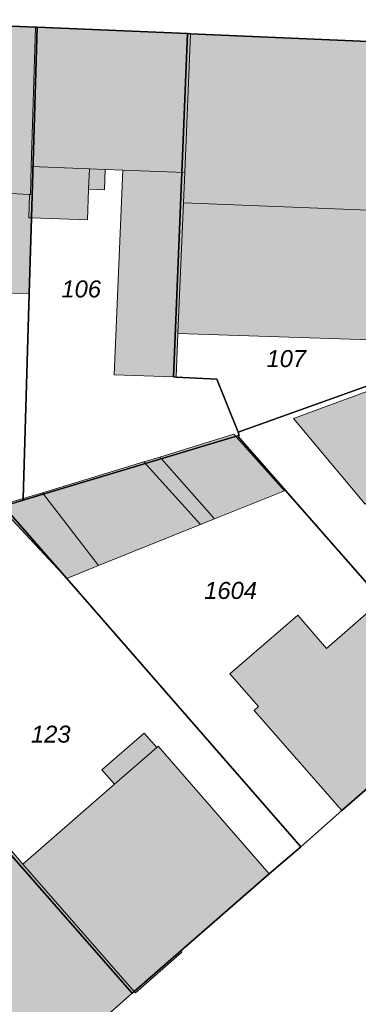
# Model space of a CAD drawing. Header units: metres. Extents: x 32338650 to 32340431, y 5701793 to 5703325.
# Tile 21 of 256: x 32339125 to 32339150, y 5702296 to 5702368. Entities that reach past the tile are written whole.
import ezdxf

# ---------------------------------------------------------------- set-up
doc = ezdxf.new("R2010")
doc.units = ezdxf.units.M
doc.header["$LTSCALE"] = 0.1
for name, color, linetype, lineweight, true_color in [('LPB-BE-Flurstück_Grenze', 7, 'Continuous', 70, 0x004c99), ('LPB-BE-Flurstück_Nummer', 7, 'Continuous', 70, 0x004c99), ('LPB-BE-Gebäude', 7, 'Continuous', 70, 0x004c99), ('LPB-BE-Straße', 7, 'Continuous', 70, 0x004c99)]:
    doc.layers.add(name, color=color, linetype=linetype, lineweight=lineweight, true_color=true_color)
doc.styles.add('Arial (italic)', font='ariali.ttf')

msp = doc.modelspace()

# ---------------------------------------------------------------- hatches: boundary and pattern name
at = {"layer": 'LPB-BE-Gebäude', "linetype": 'Continuous', "lineweight": 0, "true_color": 0xc7c8ca}
for points in [[(32339125.725, 5702355.197), (32339125.779, 5702357.256), (32339126.088, 5702367.502), (32339113.072, 5702368.047), (32339112.651, 5702358.987), (32339112.569, 5702357.229), (32339112.127, 5702347.909), (32339116.864, 5702347.765), (32339117.038, 5702351.511), (32339120.943, 5702351.32), (32339120.847, 5702348.011), (32339125.627, 5702347.915), (32339125.795, 5702353.483), (32339125.605, 5702353.491), (32339125.655, 5702355.2), (32339125.725, 5702355.197)], [(32339125.725, 5702355.197), (32339125.779, 5702357.256), (32339126.088, 5702367.502), (32339113.072, 5702368.047), (32339112.651, 5702358.987), (32339112.569, 5702357.229), (32339112.127, 5702347.909), (32339116.864, 5702347.765), (32339117.038, 5702351.511), (32339120.943, 5702351.32), (32339120.847, 5702348.011), (32339125.627, 5702347.915), (32339125.795, 5702353.483), (32339125.605, 5702353.491), (32339125.655, 5702355.2), (32339125.725, 5702355.197)], [(32339132.533, 5702356.989), (32339131.877, 5702341.944), (32339136.243, 5702341.785), (32339136.443, 5702341.776), (32339136.573, 5702344.964), (32339136.997, 5702354.584), (32339137.089, 5702356.812), (32339137.506, 5702367.013), (32339137.286, 5702367.022), (32339126.208, 5702367.497), (32339126.088, 5702367.502), (32339125.779, 5702357.256), (32339130.065, 5702357.09), (32339130.003, 5702355.582), (32339131.172, 5702355.534), (32339131.234, 5702357.042), (32339132.533, 5702356.989)], [(32339132.533, 5702356.989), (32339131.877, 5702341.944), (32339136.243, 5702341.785), (32339136.443, 5702341.776), (32339136.573, 5702344.964), (32339136.997, 5702354.584), (32339137.089, 5702356.812), (32339137.506, 5702367.013), (32339137.286, 5702367.022), (32339126.208, 5702367.497), (32339126.088, 5702367.502), (32339125.779, 5702357.256), (32339130.065, 5702357.09), (32339130.003, 5702355.582), (32339131.172, 5702355.534), (32339131.234, 5702357.042), (32339132.533, 5702356.989)], [(32339136.573, 5702344.964), (32339151.484, 5702344.491), (32339151.843, 5702353.984), (32339152.31, 5702366.375), (32339137.506, 5702367.013), (32339137.089, 5702356.812), (32339136.997, 5702354.584), (32339136.573, 5702344.964)], [(32339136.573, 5702344.964), (32339151.484, 5702344.491), (32339151.843, 5702353.984), (32339152.31, 5702366.375), (32339137.506, 5702367.013), (32339137.089, 5702356.812), (32339136.997, 5702354.584), (32339136.573, 5702344.964)], [(32339125.725, 5702355.197), (32339125.655, 5702355.2), (32339125.605, 5702353.491), (32339125.795, 5702353.483), (32339129.921, 5702353.323), (32339130.003, 5702355.582), (32339130.065, 5702357.09), (32339125.779, 5702357.256), (32339125.725, 5702355.197)], [(32339125.725, 5702355.197), (32339125.655, 5702355.2), (32339125.605, 5702353.491), (32339125.795, 5702353.483), (32339129.921, 5702353.323), (32339130.003, 5702355.582), (32339130.065, 5702357.09), (32339125.779, 5702357.256), (32339125.725, 5702355.197)], [(32339130.003, 5702355.582), (32339131.172, 5702355.534), (32339131.234, 5702357.042), (32339130.065, 5702357.09), (32339130.003, 5702355.582)], [(32339130.003, 5702355.582), (32339131.172, 5702355.534), (32339131.234, 5702357.042), (32339130.065, 5702357.09), (32339130.003, 5702355.582)], [(32339131.877, 5702341.944), (32339136.243, 5702341.785), (32339136.443, 5702341.776), (32339136.573, 5702344.964), (32339136.997, 5702354.584), (32339137.089, 5702356.812), (32339132.533, 5702356.989), (32339131.877, 5702341.944)], [(32339131.877, 5702341.944), (32339136.243, 5702341.785), (32339136.443, 5702341.776), (32339136.573, 5702344.964), (32339136.997, 5702354.584), (32339137.089, 5702356.812), (32339132.533, 5702356.989), (32339131.877, 5702341.944)], [(32339121.051, 5702355.429), (32339120.943, 5702351.32), (32339120.847, 5702348.011), (32339125.627, 5702347.915), (32339125.795, 5702353.483), (32339125.605, 5702353.491), (32339125.655, 5702355.2), (32339121.051, 5702355.429)], [(32339121.051, 5702355.429), (32339120.943, 5702351.32), (32339120.847, 5702348.011), (32339125.627, 5702347.915), (32339125.795, 5702353.483), (32339125.605, 5702353.491), (32339125.655, 5702355.2), (32339121.051, 5702355.429)], [(32339136.573, 5702344.964), (32339151.484, 5702344.491), (32339151.843, 5702353.984), (32339136.997, 5702354.584), (32339136.573, 5702344.964)], [(32339136.573, 5702344.964), (32339151.484, 5702344.491), (32339151.843, 5702353.984), (32339136.997, 5702354.584), (32339136.573, 5702344.964)], [(32339150.37, 5702332.427), (32339155.284, 5702336.599), (32339151.414, 5702341.052), (32339145.094, 5702338.729), (32339150.37, 5702332.427)], [(32339150.37, 5702332.427), (32339155.284, 5702336.599), (32339151.414, 5702341.052), (32339145.094, 5702338.729), (32339150.37, 5702332.427)], [(32339134.076, 5702335.538), (32339138.241, 5702330.934), (32339139.278, 5702331.342), (32339144.416, 5702333.412), (32339140.704, 5702337.568), (32339135.251, 5702335.891), (32339134.076, 5702335.538)], [(32339134.076, 5702335.538), (32339138.241, 5702330.934), (32339139.278, 5702331.342), (32339144.416, 5702333.412), (32339140.704, 5702337.568), (32339135.251, 5702335.891), (32339134.076, 5702335.538)], [(32339130.742, 5702327.909), (32339138.241, 5702330.934), (32339134.076, 5702335.538), (32339126.608, 5702333.263), (32339130.742, 5702327.909)], [(32339130.742, 5702327.909), (32339138.241, 5702330.934), (32339134.076, 5702335.538), (32339126.608, 5702333.263), (32339130.742, 5702327.909)], [(32339135.359, 5702335.769), (32339135.251, 5702335.891), (32339134.076, 5702335.538), (32339138.241, 5702330.934), (32339139.278, 5702331.342), (32339135.359, 5702335.769)], [(32339135.359, 5702335.769), (32339135.251, 5702335.891), (32339134.076, 5702335.538), (32339138.241, 5702330.934), (32339139.278, 5702331.342), (32339135.359, 5702335.769)], [(32339123.357, 5702332.326), (32339128.392, 5702326.965), (32339130.742, 5702327.909), (32339126.608, 5702333.263), (32339125.18, 5702332.841), (32339123.357, 5702332.326)], [(32339123.357, 5702332.326), (32339128.392, 5702326.965), (32339130.742, 5702327.909), (32339126.608, 5702333.263), (32339125.18, 5702332.841), (32339123.357, 5702332.326)], [(32339142.516, 5702317.548), (32339142.194, 5702317.261), (32339148.648, 5702309.9), (32339153.161, 5702313.818), (32339158.006, 5702318.022), (32339151.582, 5702325.362), (32339147.524, 5702321.816), (32339145.413, 5702324.264), (32339140.413, 5702319.956), (32339142.516, 5702317.548)], [(32339142.516, 5702317.548), (32339142.194, 5702317.261), (32339148.648, 5702309.9), (32339153.161, 5702313.818), (32339158.006, 5702318.022), (32339151.582, 5702325.362), (32339147.524, 5702321.816), (32339145.413, 5702324.264), (32339140.413, 5702319.956), (32339142.516, 5702317.548)], [(32339125.171, 5702305.97), (32339122.763, 5702308.741), (32339120.054, 5702311.794), (32339117.114, 5702315.238), (32339114.075, 5702312.61), (32339119.773, 5702306.101), (32339121.474, 5702304.16), (32339121.402, 5702304.093), (32339123.658, 5702301.518), (32339121.144, 5702299.27), (32339120.332, 5702300.194), (32339117.252, 5702297.437), (32339115.013, 5702295.433), (32339114.858, 5702295.294), (32339115.668, 5702294.369), (32339120.814, 5702288.495), (32339122.296, 5702286.812), (32339122.441, 5702286.947), (32339124.684, 5702288.936), (32339133.198, 5702296.463), (32339133.353, 5702296.597), (32339125.171, 5702305.97)], [(32339125.171, 5702305.97), (32339122.763, 5702308.741), (32339120.054, 5702311.794), (32339117.114, 5702315.238), (32339114.075, 5702312.61), (32339119.773, 5702306.101), (32339121.474, 5702304.16), (32339121.402, 5702304.093), (32339123.658, 5702301.518), (32339121.144, 5702299.27), (32339120.332, 5702300.194), (32339117.252, 5702297.437), (32339115.013, 5702295.433), (32339114.858, 5702295.294), (32339115.668, 5702294.369), (32339120.814, 5702288.495), (32339122.296, 5702286.812), (32339122.441, 5702286.947), (32339124.684, 5702288.936), (32339133.198, 5702296.463), (32339133.353, 5702296.597), (32339125.171, 5702305.97)], [(32339131.915, 5702311.838), (32339125.171, 5702305.97), (32339133.353, 5702296.597), (32339133.449, 5702296.493), (32339136.864, 5702299.495), (32339136.788, 5702299.588), (32339143.304, 5702305.255), (32339135.122, 5702314.629), (32339135.018, 5702314.533), (32339134.09, 5702315.592), (32339130.988, 5702312.897), (32339131.915, 5702311.838)], [(32339131.915, 5702311.838), (32339125.171, 5702305.97), (32339133.353, 5702296.597), (32339133.449, 5702296.493), (32339136.864, 5702299.495), (32339136.788, 5702299.588), (32339143.304, 5702305.255), (32339135.122, 5702314.629), (32339135.018, 5702314.533), (32339134.09, 5702315.592), (32339130.988, 5702312.897), (32339131.915, 5702311.838)], [(32339130.988, 5702312.897), (32339131.915, 5702311.838), (32339135.018, 5702314.533), (32339134.09, 5702315.592), (32339130.988, 5702312.897)], [(32339130.988, 5702312.897), (32339131.915, 5702311.838), (32339135.018, 5702314.533), (32339134.09, 5702315.592), (32339130.988, 5702312.897)]]:
    msp.add_hatch(color=9, dxfattribs=at).paths.add_polyline_path(points)

# ---------------------------------------------------------------- linework, layer by layer
at = {"layer": 'LPB-BE-Flurstück_Grenze', "color": 253, "linetype": 'Continuous', "lineweight": 25, "true_color": 0xadadad, "transparency": 33554687, "flags": 128}
for points in [[(32339104.032, 5702335.441), (32339106.311, 5702327.081), (32339106.645, 5702327.177), (32339123.736, 5702332.29), (32339125.175, 5702332.721), (32339125.18, 5702332.841), (32339125.627, 5702347.915), (32339125.795, 5702353.483), (32339126.208, 5702367.497), (32339126.088, 5702367.502), (32339113.072, 5702368.047), (32339112.651, 5702358.987), (32339112.569, 5702357.229), (32339112.127, 5702347.909), (32339111.555, 5702335.633), (32339104.032, 5702335.441)], [(32339104.032, 5702335.441), (32339106.311, 5702327.081), (32339106.645, 5702327.177), (32339123.736, 5702332.29), (32339125.175, 5702332.721), (32339125.18, 5702332.841), (32339125.627, 5702347.915), (32339125.795, 5702353.483), (32339126.208, 5702367.497), (32339126.088, 5702367.502), (32339113.072, 5702368.047), (32339112.651, 5702358.987), (32339112.569, 5702357.229), (32339112.127, 5702347.909), (32339111.555, 5702335.633), (32339104.032, 5702335.441)], [(32339113.072, 5702368.047), (32339126.088, 5702367.502), (32339126.208, 5702367.497), (32339137.286, 5702367.022), (32339137.506, 5702367.013), (32339152.31, 5702366.375), (32339152.51, 5702366.367), (32339159.572, 5702366.057), (32339159.792, 5702366.048), (32339167.055, 5702365.74), (32339174.546, 5702365.412), (32339174.776, 5702365.402), (32339211.181, 5702364.408), (32339225.891, 5702364.154), (32339227.103, 5702362.733), (32339235.314, 5702362.376), (32339260.298, 5702361.299)], [(32339113.072, 5702368.047), (32339126.088, 5702367.502), (32339126.208, 5702367.497), (32339137.286, 5702367.022), (32339137.506, 5702367.013), (32339152.31, 5702366.375), (32339152.51, 5702366.367), (32339159.572, 5702366.057), (32339159.792, 5702366.048), (32339167.055, 5702365.74), (32339174.546, 5702365.412), (32339174.776, 5702365.402), (32339211.181, 5702364.408), (32339225.891, 5702364.154), (32339227.103, 5702362.733), (32339235.314, 5702362.376), (32339260.298, 5702361.299)], [(32339125.175, 5702332.721), (32339134.262, 5702335.441), (32339140.969, 5702337.447), (32339141.1, 5702337.482), (32339141.01, 5702337.716), (32339139.449, 5702341.623), (32339136.443, 5702341.776), (32339136.243, 5702341.785), (32339137.286, 5702367.022), (32339126.208, 5702367.497), (32339125.795, 5702353.483), (32339125.627, 5702347.915), (32339125.18, 5702332.841), (32339125.175, 5702332.721)], [(32339125.175, 5702332.721), (32339134.262, 5702335.441), (32339140.969, 5702337.447), (32339141.1, 5702337.482), (32339141.01, 5702337.716), (32339139.449, 5702341.623), (32339136.443, 5702341.776), (32339136.243, 5702341.785), (32339137.286, 5702367.022), (32339126.208, 5702367.497), (32339125.795, 5702353.483), (32339125.627, 5702347.915), (32339125.18, 5702332.841), (32339125.175, 5702332.721)], [(32339137.506, 5702367.013), (32339137.286, 5702367.022), (32339136.243, 5702341.785), (32339136.443, 5702341.776), (32339139.449, 5702341.623), (32339141.01, 5702337.716), (32339151.572, 5702341.495), (32339152.51, 5702366.367), (32339152.31, 5702366.375), (32339137.506, 5702367.013)], [(32339137.506, 5702367.013), (32339137.286, 5702367.022), (32339136.243, 5702341.785), (32339136.443, 5702341.776), (32339139.449, 5702341.623), (32339141.01, 5702337.716), (32339151.572, 5702341.495), (32339152.51, 5702366.367), (32339152.31, 5702366.375), (32339137.506, 5702367.013)], [(32339207.123, 5702360.871), (32339187.52, 5702343.782), (32339185.071, 5702341.651), (32339182.944, 5702339.797), (32339176.925, 5702334.559), (32339176.905, 5702334.54), (32339171.27, 5702329.628), (32339165.715, 5702324.712), (32339163.692, 5702322.953), (32339158.016, 5702318.032), (32339158.006, 5702318.022), (32339153.161, 5702313.818), (32339148.648, 5702309.9), (32339145.622, 5702307.244), (32339143.304, 5702305.255), (32339136.788, 5702299.588), (32339133.353, 5702296.597), (32339133.198, 5702296.463), (32339124.684, 5702288.936)], [(32339207.123, 5702360.871), (32339187.52, 5702343.782), (32339185.071, 5702341.651), (32339182.944, 5702339.797), (32339176.925, 5702334.559), (32339176.905, 5702334.54), (32339171.27, 5702329.628), (32339165.715, 5702324.712), (32339163.692, 5702322.953), (32339158.016, 5702318.032), (32339158.006, 5702318.022), (32339153.161, 5702313.818), (32339148.648, 5702309.9), (32339145.622, 5702307.244), (32339143.304, 5702305.255), (32339136.788, 5702299.588), (32339133.353, 5702296.597), (32339133.198, 5702296.463), (32339124.684, 5702288.936)], [(32339158.016, 5702318.032), (32339163.692, 5702322.953), (32339165.715, 5702324.712), (32339159.325, 5702332.15), (32339159.169, 5702332.016), (32339151.414, 5702341.052), (32339151.346, 5702341.124), (32339151.56, 5702341.196), (32339151.572, 5702341.495), (32339141.01, 5702337.716), (32339141.1, 5702337.482), (32339140.969, 5702337.447), (32339151.582, 5702325.362), (32339158.016, 5702318.032)], [(32339158.016, 5702318.032), (32339163.692, 5702322.953), (32339165.715, 5702324.712), (32339159.325, 5702332.15), (32339159.169, 5702332.016), (32339151.414, 5702341.052), (32339151.346, 5702341.124), (32339151.56, 5702341.196), (32339151.572, 5702341.495), (32339141.01, 5702337.716), (32339141.1, 5702337.482), (32339140.969, 5702337.447), (32339151.582, 5702325.362), (32339158.016, 5702318.032)], [(32339148.648, 5702309.9), (32339153.161, 5702313.818), (32339158.006, 5702318.022), (32339158.016, 5702318.032), (32339151.582, 5702325.362), (32339140.969, 5702337.447), (32339134.262, 5702335.441), (32339125.175, 5702332.721), (32339123.736, 5702332.29), (32339128.392, 5702326.965), (32339145.622, 5702307.244), (32339148.648, 5702309.9)], [(32339148.648, 5702309.9), (32339153.161, 5702313.818), (32339158.006, 5702318.022), (32339158.016, 5702318.032), (32339151.582, 5702325.362), (32339140.969, 5702337.447), (32339134.262, 5702335.441), (32339125.175, 5702332.721), (32339123.736, 5702332.29), (32339128.392, 5702326.965), (32339145.622, 5702307.244), (32339148.648, 5702309.9)], [(32339133.353, 5702296.597), (32339136.788, 5702299.588), (32339143.304, 5702305.255), (32339145.622, 5702307.244), (32339128.392, 5702326.965), (32339123.736, 5702332.29), (32339106.645, 5702327.177), (32339106.311, 5702327.081), (32339133.198, 5702296.463), (32339133.353, 5702296.597)], [(32339133.353, 5702296.597), (32339136.788, 5702299.588), (32339143.304, 5702305.255), (32339145.622, 5702307.244), (32339128.392, 5702326.965), (32339123.736, 5702332.29), (32339106.645, 5702327.177), (32339106.311, 5702327.081), (32339133.198, 5702296.463), (32339133.353, 5702296.597)], [(32339133.198, 5702296.463), (32339106.311, 5702327.081), (32339102.825, 5702326.003), (32339097.433, 5702324.343), (32339096.298, 5702323.989), (32339095.031, 5702322.85), (32339095.279, 5702322.57), (32339104.437, 5702312.095), (32339124.684, 5702288.936), (32339133.198, 5702296.463)], [(32339133.198, 5702296.463), (32339106.311, 5702327.081), (32339102.825, 5702326.003), (32339097.433, 5702324.343), (32339096.298, 5702323.989), (32339095.031, 5702322.85), (32339095.279, 5702322.57), (32339104.437, 5702312.095), (32339124.684, 5702288.936), (32339133.198, 5702296.463)]]:
    msp.add_lwpolyline(points, dxfattribs=at)
at = {"layer": 'LPB-BE-Gebäude', "color": 7, "linetype": 'Continuous', "lineweight": 9, "flags": 128}
for points in [[(32339125.725, 5702355.197), (32339125.779, 5702357.256), (32339126.088, 5702367.502), (32339113.072, 5702368.047), (32339112.651, 5702358.987), (32339112.569, 5702357.229), (32339112.127, 5702347.909), (32339116.864, 5702347.765), (32339117.038, 5702351.511), (32339120.943, 5702351.32), (32339120.847, 5702348.011), (32339125.627, 5702347.915), (32339125.795, 5702353.483), (32339125.605, 5702353.491), (32339125.655, 5702355.2), (32339125.725, 5702355.197)], [(32339125.725, 5702355.197), (32339125.779, 5702357.256), (32339126.088, 5702367.502), (32339113.072, 5702368.047), (32339112.651, 5702358.987), (32339112.569, 5702357.229), (32339112.127, 5702347.909), (32339116.864, 5702347.765), (32339117.038, 5702351.511), (32339120.943, 5702351.32), (32339120.847, 5702348.011), (32339125.627, 5702347.915), (32339125.795, 5702353.483), (32339125.605, 5702353.491), (32339125.655, 5702355.2), (32339125.725, 5702355.197)], [(32339132.533, 5702356.989), (32339131.877, 5702341.944), (32339136.243, 5702341.785), (32339136.443, 5702341.776), (32339136.573, 5702344.964), (32339136.997, 5702354.584), (32339137.089, 5702356.812), (32339137.506, 5702367.013), (32339137.286, 5702367.022), (32339126.208, 5702367.497), (32339126.088, 5702367.502), (32339125.779, 5702357.256), (32339130.065, 5702357.09), (32339130.003, 5702355.582), (32339131.172, 5702355.534), (32339131.234, 5702357.042), (32339132.533, 5702356.989)], [(32339132.533, 5702356.989), (32339131.877, 5702341.944), (32339136.243, 5702341.785), (32339136.443, 5702341.776), (32339136.573, 5702344.964), (32339136.997, 5702354.584), (32339137.089, 5702356.812), (32339137.506, 5702367.013), (32339137.286, 5702367.022), (32339126.208, 5702367.497), (32339126.088, 5702367.502), (32339125.779, 5702357.256), (32339130.065, 5702357.09), (32339130.003, 5702355.582), (32339131.172, 5702355.534), (32339131.234, 5702357.042), (32339132.533, 5702356.989)], [(32339136.573, 5702344.964), (32339151.484, 5702344.491), (32339151.843, 5702353.984), (32339152.31, 5702366.375), (32339137.506, 5702367.013), (32339137.089, 5702356.812), (32339136.997, 5702354.584), (32339136.573, 5702344.964)], [(32339136.573, 5702344.964), (32339151.484, 5702344.491), (32339151.843, 5702353.984), (32339152.31, 5702366.375), (32339137.506, 5702367.013), (32339137.089, 5702356.812), (32339136.997, 5702354.584), (32339136.573, 5702344.964)], [(32339125.725, 5702355.197), (32339125.655, 5702355.2), (32339125.605, 5702353.491), (32339125.795, 5702353.483), (32339129.921, 5702353.323), (32339130.003, 5702355.582), (32339130.065, 5702357.09), (32339125.779, 5702357.256), (32339125.725, 5702355.197)], [(32339125.725, 5702355.197), (32339125.655, 5702355.2), (32339125.605, 5702353.491), (32339125.795, 5702353.483), (32339129.921, 5702353.323), (32339130.003, 5702355.582), (32339130.065, 5702357.09), (32339125.779, 5702357.256), (32339125.725, 5702355.197)], [(32339130.003, 5702355.582), (32339131.172, 5702355.534), (32339131.234, 5702357.042), (32339130.065, 5702357.09), (32339130.003, 5702355.582)], [(32339130.003, 5702355.582), (32339131.172, 5702355.534), (32339131.234, 5702357.042), (32339130.065, 5702357.09), (32339130.003, 5702355.582)], [(32339131.877, 5702341.944), (32339136.243, 5702341.785), (32339136.443, 5702341.776), (32339136.573, 5702344.964), (32339136.997, 5702354.584), (32339137.089, 5702356.812), (32339132.533, 5702356.989), (32339131.877, 5702341.944)], [(32339131.877, 5702341.944), (32339136.243, 5702341.785), (32339136.443, 5702341.776), (32339136.573, 5702344.964), (32339136.997, 5702354.584), (32339137.089, 5702356.812), (32339132.533, 5702356.989), (32339131.877, 5702341.944)], [(32339121.051, 5702355.429), (32339120.943, 5702351.32), (32339120.847, 5702348.011), (32339125.627, 5702347.915), (32339125.795, 5702353.483), (32339125.605, 5702353.491), (32339125.655, 5702355.2), (32339121.051, 5702355.429)], [(32339121.051, 5702355.429), (32339120.943, 5702351.32), (32339120.847, 5702348.011), (32339125.627, 5702347.915), (32339125.795, 5702353.483), (32339125.605, 5702353.491), (32339125.655, 5702355.2), (32339121.051, 5702355.429)], [(32339136.573, 5702344.964), (32339151.484, 5702344.491), (32339151.843, 5702353.984), (32339136.997, 5702354.584), (32339136.573, 5702344.964)], [(32339136.573, 5702344.964), (32339151.484, 5702344.491), (32339151.843, 5702353.984), (32339136.997, 5702354.584), (32339136.573, 5702344.964)], [(32339150.37, 5702332.427), (32339155.284, 5702336.599), (32339151.414, 5702341.052), (32339145.094, 5702338.729), (32339150.37, 5702332.427)], [(32339150.37, 5702332.427), (32339155.284, 5702336.599), (32339151.414, 5702341.052), (32339145.094, 5702338.729), (32339150.37, 5702332.427)], [(32339134.076, 5702335.538), (32339138.241, 5702330.934), (32339139.278, 5702331.342), (32339144.416, 5702333.412), (32339140.704, 5702337.568), (32339135.251, 5702335.891), (32339134.076, 5702335.538)], [(32339134.076, 5702335.538), (32339138.241, 5702330.934), (32339139.278, 5702331.342), (32339144.416, 5702333.412), (32339140.704, 5702337.568), (32339135.251, 5702335.891), (32339134.076, 5702335.538)], [(32339130.742, 5702327.909), (32339138.241, 5702330.934), (32339134.076, 5702335.538), (32339126.608, 5702333.263), (32339130.742, 5702327.909)], [(32339130.742, 5702327.909), (32339138.241, 5702330.934), (32339134.076, 5702335.538), (32339126.608, 5702333.263), (32339130.742, 5702327.909)], [(32339135.359, 5702335.769), (32339135.251, 5702335.891), (32339134.076, 5702335.538), (32339138.241, 5702330.934), (32339139.278, 5702331.342), (32339135.359, 5702335.769)], [(32339135.359, 5702335.769), (32339135.251, 5702335.891), (32339134.076, 5702335.538), (32339138.241, 5702330.934), (32339139.278, 5702331.342), (32339135.359, 5702335.769)], [(32339123.357, 5702332.326), (32339128.392, 5702326.965), (32339130.742, 5702327.909), (32339126.608, 5702333.263), (32339125.18, 5702332.841), (32339123.357, 5702332.326)], [(32339123.357, 5702332.326), (32339128.392, 5702326.965), (32339130.742, 5702327.909), (32339126.608, 5702333.263), (32339125.18, 5702332.841), (32339123.357, 5702332.326)], [(32339142.516, 5702317.548), (32339142.194, 5702317.261), (32339148.648, 5702309.9), (32339153.161, 5702313.818), (32339158.006, 5702318.022), (32339151.582, 5702325.362), (32339147.524, 5702321.816), (32339145.413, 5702324.264), (32339140.413, 5702319.956), (32339142.516, 5702317.548)], [(32339142.516, 5702317.548), (32339142.194, 5702317.261), (32339148.648, 5702309.9), (32339153.161, 5702313.818), (32339158.006, 5702318.022), (32339151.582, 5702325.362), (32339147.524, 5702321.816), (32339145.413, 5702324.264), (32339140.413, 5702319.956), (32339142.516, 5702317.548)], [(32339125.171, 5702305.97), (32339122.763, 5702308.741), (32339120.054, 5702311.794), (32339117.114, 5702315.238), (32339114.075, 5702312.61), (32339119.773, 5702306.101), (32339121.474, 5702304.16), (32339121.402, 5702304.093), (32339123.658, 5702301.518), (32339121.144, 5702299.27), (32339120.332, 5702300.194), (32339117.252, 5702297.437), (32339115.013, 5702295.433), (32339114.858, 5702295.294), (32339115.668, 5702294.369), (32339120.814, 5702288.495), (32339122.296, 5702286.812), (32339122.441, 5702286.947), (32339124.684, 5702288.936), (32339133.198, 5702296.463), (32339133.353, 5702296.597), (32339125.171, 5702305.97)], [(32339125.171, 5702305.97), (32339122.763, 5702308.741), (32339120.054, 5702311.794), (32339117.114, 5702315.238), (32339114.075, 5702312.61), (32339119.773, 5702306.101), (32339121.474, 5702304.16), (32339121.402, 5702304.093), (32339123.658, 5702301.518), (32339121.144, 5702299.27), (32339120.332, 5702300.194), (32339117.252, 5702297.437), (32339115.013, 5702295.433), (32339114.858, 5702295.294), (32339115.668, 5702294.369), (32339120.814, 5702288.495), (32339122.296, 5702286.812), (32339122.441, 5702286.947), (32339124.684, 5702288.936), (32339133.198, 5702296.463), (32339133.353, 5702296.597), (32339125.171, 5702305.97)], [(32339131.915, 5702311.838), (32339125.171, 5702305.97), (32339133.353, 5702296.597), (32339133.449, 5702296.493), (32339136.864, 5702299.495), (32339136.788, 5702299.588), (32339143.304, 5702305.255), (32339135.122, 5702314.629), (32339135.018, 5702314.533), (32339134.09, 5702315.592), (32339130.988, 5702312.897), (32339131.915, 5702311.838)], [(32339131.915, 5702311.838), (32339125.171, 5702305.97), (32339133.353, 5702296.597), (32339133.449, 5702296.493), (32339136.864, 5702299.495), (32339136.788, 5702299.588), (32339143.304, 5702305.255), (32339135.122, 5702314.629), (32339135.018, 5702314.533), (32339134.09, 5702315.592), (32339130.988, 5702312.897), (32339131.915, 5702311.838)], [(32339130.988, 5702312.897), (32339131.915, 5702311.838), (32339135.018, 5702314.533), (32339134.09, 5702315.592), (32339130.988, 5702312.897)], [(32339130.988, 5702312.897), (32339131.915, 5702311.838), (32339135.018, 5702314.533), (32339134.09, 5702315.592), (32339130.988, 5702312.897)]]:
    msp.add_lwpolyline(points, dxfattribs=at)
at = {"layer": 'LPB-BE-Straße', "color": 250, "linetype": 'Continuous', "lineweight": 25, "true_color": 0x333333, "transparency": 33554687, "flags": 128}
for points in [[(32339113.072, 5702368.047), (32339126.088, 5702367.502), (32339126.208, 5702367.497), (32339137.286, 5702367.022), (32339137.506, 5702367.013), (32339152.31, 5702366.375), (32339152.51, 5702366.367), (32339159.572, 5702366.057), (32339159.792, 5702366.048), (32339167.055, 5702365.74), (32339174.546, 5702365.412), (32339174.776, 5702365.402), (32339211.181, 5702364.408), (32339225.891, 5702364.154), (32339227.103, 5702362.733), (32339235.314, 5702362.376), (32339260.298, 5702361.299)], [(32339207.123, 5702360.871), (32339187.52, 5702343.782), (32339185.071, 5702341.651), (32339182.944, 5702339.797), (32339176.925, 5702334.559), (32339176.905, 5702334.54), (32339171.27, 5702329.628), (32339165.715, 5702324.712), (32339163.692, 5702322.953), (32339158.016, 5702318.032), (32339158.006, 5702318.022), (32339153.161, 5702313.818), (32339148.648, 5702309.9), (32339145.622, 5702307.244), (32339143.304, 5702305.255), (32339136.788, 5702299.588), (32339133.353, 5702296.597), (32339133.198, 5702296.463), (32339124.684, 5702288.936)]]:
    msp.add_lwpolyline(points, dxfattribs=at)

# ---------------------------------------------------------------- texts
at = {"layer": 'LPB-BE-Flurstück_Nummer', "color": 252, "true_color": 0x888888, "char_height": 1.25, "attachment_point": 2, "line_spacing_factor": 1.004016, "style": 'Arial (italic)'}
for s, insert, width in [('106', (32339129.458, 5702348.878), 4.00875), ('106', (32339129.458, 5702348.878), 4.00875), ('107', (32339144.558, 5702343.754), 4.081875), ('107', (32339144.558, 5702343.754), 4.081875), ('1604', (32339140.458, 5702326.708), 5.401875), ('1604', (32339140.458, 5702326.708), 5.401875), ('123', (32339127.217, 5702316.143), 3.980625), ('123', (32339127.217, 5702316.143), 3.980625)]:
    msp.add_mtext(s, dxfattribs=dict(at, insert=insert, width=width))

doc.saveas('drawing.dxf')
